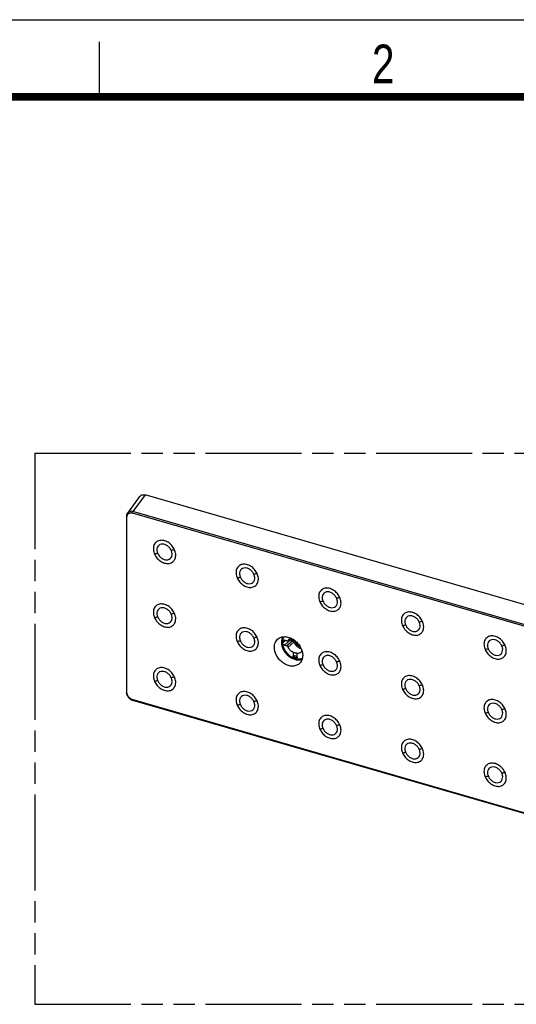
# Model space of a CAD drawing. Header units: millimetres. Extents: x 0 to 210, y 0 to 297.
# Tile 7 of 9: x 49 to 94, y 208 to 297. Entities that reach past the tile are written whole.
import ezdxf

# ---------------------------------------------------------------- set-up
doc = ezdxf.new("R2010")
doc.units = ezdxf.units.MM
doc.header["$LTSCALE"] = 19.36
doc.linetypes.add('PHANTOM', pattern=[0.8, 0.45, -0.05, 0.1, -0.05, 0.1, -0.05])
doc.layers.get('0').update_dxf_attribs({"linetype": 'CONTINUOUS'})
doc.layers.add('DEFAULT_3', color=7, linetype='PHANTOM')
doc.styles.add('TEXTSTYLE_2', font='txt', dxfattribs={"width": 0.75})

msp = doc.modelspace()

# ---------------------------------------------------------------- linework, layer by layer
at = {"color": 2, "linetype": 'CONTINUOUS'}
for p, q in [((0, 297), (210, 297)), ((56, 290), (56, 295))]:
    msp.add_line(p, q, dxfattribs=at)
at = {"color": 7, "linetype": 'CONTINUOUS'}
for p, q in [((59.63627, 253.74202), (58.51957, 252.23941)), ((141.53954, 230.3836), (60.12691, 253.8854)), ((58.43013, 251.95759), (58.43013, 251.95786)), ((58.43013, 251.95759), (58.43013, 235.99317)), ((72.62914, 240.6108), (72.62914, 240.46646)), ((72.66438, 240.69802), (72.67375, 240.70562)), ((73.00833, 240.65364), (72.78145, 240.71914)), ((73.3582, 240.89632), (73.13429, 240.69182)), ((73.3062, 240.70878), (73.53309, 240.64328)), ((73.69976, 240.68732), (73.47287, 240.75281)), ((72.78145, 240.27019), (73.00833, 240.20469)), ((58.96742, 235.2748), (58.99074, 235.26753)), ((58.99057, 235.26771), (139.90683, 211.9092))]:
    msp.add_line(p, q, dxfattribs=at)
at = {"color": 9, "linetype": 'CONTINUOUS'}
for p, q in [((60.12691, 253.8854), (59.01178, 252.3849)), ((58.47895, 235.94793), (58.47895, 251.91283)), ((58.96704, 252.25999), (139.88327, 228.90148)), ((139.92804, 229.02639), (59.01178, 252.3849)), ((72.62914, 240.6108), (72.75483, 240.72417)), ((72.87827, 240.69118), (72.62914, 240.46646)), ((72.78145, 240.27019), (73.3062, 240.70878)), ((73.53309, 240.64328), (73.00833, 240.20469)), ((73.34515, 240.89041), (73.13114, 240.69527)), ((73.64161, 240.54384), (73.13114, 240.09216)), ((73.37813, 240.68801), (73.47287, 240.75281)), ((73.69976, 240.68732), (73.59213, 240.6137)), ((73.62521, 240.57822), (73.71781, 240.67061)), ((73.56424, 239.60208), (73.56424, 239.2872)), ((73.60171, 239.28279), (73.60171, 239.58915)), ((73.92085, 239.49702), (73.92085, 239.19067)), ((73.94721, 239.17664), (73.94721, 239.49152)), ((139.88375, 211.96081), (58.96701, 235.31946))]:
    msp.add_line(p, q, dxfattribs=at)
at = {"color": 7, "linetype": 'CONTINUOUS', "const_width": 0.7}
msp.add_lwpolyline([(7, 290), (203, 290)], dxfattribs=at)
at = {"color": 7, "linetype": 'CONTINUOUS'}
for points in [[(58.52001, 252.24009), (58.49438, 252.20147), (58.47408, 252.1628), (58.45811, 252.1238), (58.44584, 252.08389), (58.43701, 252.04256), (58.43167, 251.99974), (58.42997, 251.95787)], [(58.42997, 235.99327), (58.43014, 235.97992), (58.43083, 235.96298), (58.43214, 235.94492), (58.43413, 235.92598)], [(58.43413, 235.92598), (58.43698, 235.9055), (58.44071, 235.88404), (58.44533, 235.86204), (58.4509, 235.83937), (58.4575, 235.81605), (58.46514, 235.79219), (58.47385, 235.7679), (58.48365, 235.74327), (58.49452, 235.71843), (58.50648, 235.69345), (58.51951, 235.66845), (58.53361, 235.64346), (58.54879, 235.61854), (58.56505, 235.59373), (58.58241, 235.5691), (58.60085, 235.54471), (58.62039, 235.52062), (58.64102, 235.49692), (58.66273, 235.47367), (58.68552, 235.45095), (58.70939, 235.42884), (58.73428, 235.40746), (58.76013, 235.38693), (58.78693, 235.36734), (58.81466, 235.34877), (58.84333, 235.33131), (58.87295, 235.31505), (58.9035, 235.30013)], [(58.9035, 235.30013), (58.935, 235.28665), (58.96742, 235.2748)]]:
    msp.add_lwpolyline(points, dxfattribs=at)
at = {"color": 9, "linetype": 'CONTINUOUS'}
for centre, radius, start, end in [((63.66405, 236.30987), 12.49713, 101.0129868, 102.3381205), ((65.76137, 235.38292), 13.85327, 102.3383328, 103.5840066), ((73.26692, 233.21625), 13.85327, 102.3383331, 103.5840069), ((71.1696, 234.14321), 12.49713, 101.0129871, 102.3381209), ((78.67514, 231.97654), 12.49713, 101.0129864, 102.3381202), ((80.77247, 231.04959), 13.85327, 102.3383324, 103.5840062), ((65.76137, 229.60942), 13.85328, 102.3383331, 103.5840067), ((63.66405, 230.53638), 12.49713, 101.0129871, 102.3381208), ((86.18069, 229.80988), 12.49713, 101.0129867, 102.3381205), ((88.27801, 228.88292), 13.85327, 102.3383327, 103.5840064), ((71.1696, 228.36971), 12.49713, 101.012987, 102.3381207), ((73.26692, 227.44275), 13.85327, 102.3383329, 103.5840067), ((93.68623, 227.64322), 12.49713, 101.0129866, 102.3381204), ((95.78356, 226.71626), 13.85327, 102.3383325, 103.5840063), ((80.77247, 225.27609), 13.85327, 102.3383325, 103.5840063), ((78.67514, 226.20305), 12.49713, 101.0129865, 102.3381204), ((63.66405, 224.76288), 12.49713, 101.0129871, 102.3381209), ((65.76137, 223.83592), 13.85327, 102.3383329, 103.5840068), ((86.18069, 224.03638), 12.49713, 101.0129863, 102.3381201), ((88.27801, 223.10942), 13.85327, 102.3383324, 103.5840061), ((73.26692, 221.66926), 13.85327, 102.3383329, 103.5840067), ((71.1696, 222.59622), 12.49713, 101.012987, 102.3381208), ((93.68623, 221.86972), 12.49713, 101.0129865, 102.3381203), ((95.78356, 220.94276), 13.85327, 102.3383325, 103.5840062), ((78.67514, 220.42955), 12.49713, 101.0129862, 102.33812), ((80.77247, 219.50259), 13.85327, 102.3383323, 103.584006), ((86.18069, 218.26289), 12.49713, 101.0129868, 102.3381205), ((88.27801, 217.33593), 13.85327, 102.3383328, 103.5840065), ((95.78356, 215.16926), 13.85327, 102.3383324, 103.5840061), ((93.68623, 216.09622), 12.49713, 101.0129863, 102.3381202)]:
    msp.add_arc(centre, radius, start, end, dxfattribs=at)
at = {"color": 7, "linetype": 'CONTINUOUS'}
for centre, radius, start, end in [((73.54691, 240.46217), 0.47665, 144.5130948, 150.722981), ((73.53178, 240.47299), 0.45805, 132.4612546, 144.5165906), ((73.47818, 240.47709), 0.17566, 51.592222, 55.734916), ((73.47511, 240.47318), 0.18063, 47.4959469, 51.6000255), ((73.47913, 240.47447), 0.17669, 27.2363643, 30.1403237), ((73.48463, 240.47726), 0.17051, 22.9840532, 27.2490448), ((74.49952, 240.71714), 0.78969, 253.8965112, 255.0636965)]:
    msp.add_arc(centre, radius, start, end, dxfattribs=at)
for points, knots in [([(59.63629, 253.742), (59.66173, 253.77626), (59.72466, 253.83749), (59.88917, 253.91647), (60.03663, 253.91146), (60.12691, 253.8854)], [0, 0, 0, 0, 0.23718141, 0.47779401, 1, 1, 1, 1]), ([(71.87062, 240.06478), (71.87062, 240.22414), (71.91625, 240.46449), (72.08283, 240.72636), (72.19377, 240.8278), (72.25405, 240.86976)], [0, 0, 0, 0, 0.51813322, 0.76120323, 1, 1, 1, 1]), ([(72.25405, 240.86976), (72.34483, 240.93296), (72.56117, 241.02628), (72.92488, 241.04341), (73.30305, 240.94628), (73.66597, 240.7458), (73.98598, 240.45838), (74.3119, 240.00611), (74.44083, 239.59062), (74.44083, 239.32282)], [0, 0, 0, 0, 0.10515507, 0.21777237, 0.34028743, 0.4716645, 0.60833741, 0.74542311, 1, 1, 1, 1]), ([(72.62914, 240.6108), (72.62914, 240.62746), (72.6344, 240.65999), (72.653, 240.68765), (72.66437, 240.69804)], [0, 0, 0, 0, 0.51977822, 1, 1, 1, 1]), ([(72.67375, 240.34589), (72.66675, 240.35491), (72.64277, 240.39087), (72.62914, 240.43461), (72.62914, 240.46646)], [0, 0, 0, 0, 0.26387012, 1, 1, 1, 1]), ([(72.67375, 240.70562), (72.68811, 240.71583), (72.72471, 240.72902), (72.76271, 240.72455), (72.78145, 240.71914)], [0, 0, 0, 0, 0.47454576, 1, 1, 1, 1]), ([(72.78145, 240.27019), (72.77125, 240.27313), (72.72986, 240.28933), (72.69439, 240.31929), (72.67375, 240.34589)], [0, 0, 0, 0, 0.23974328, 1, 1, 1, 1]), ([(73.00833, 240.65364), (73.01458, 240.65184), (73.03834, 240.64654), (73.06391, 240.64784), (73.08083, 240.65358)], [0, 0, 0, 0, 0.26664941, 1, 1, 1, 1]), ([(73.21312, 240.76376), (73.21993, 240.75727), (73.24746, 240.73374), (73.28044, 240.71621), (73.3062, 240.70878)], [0, 0, 0, 0, 0.25960974, 1, 1, 1, 1]), ([(73.22255, 240.81091), (73.2539, 240.83954), (73.30178, 240.87208), (73.35387, 240.89494), (73.36731, 240.90015)], [0, 0, 0, 0, 0.74658039, 1, 1, 1, 1]), ([(73.31135, 240.85352), (73.32283, 240.84155), (73.3697, 240.7982), (73.4275, 240.76593), (73.47291, 240.7528)], [0, 0, 0, 0, 0.25968383, 1, 1, 1, 1]), ([(73.53309, 240.64328), (73.53689, 240.64218), (73.55234, 240.63698), (73.56688, 240.62921), (73.57708, 240.62227)], [0, 0, 0, 0, 0.2425271, 1, 1, 1, 1]), ([(73.64161, 240.54384), (73.70034, 240.40525), (73.87789, 240.15718), (74.14107, 239.99868), (74.28048, 239.95843)], [0, 0, 0, 0, 0.5091589, 1, 1, 1, 1]), ([(74.22364, 240.09863), (74.1121, 240.16286), (73.91003, 240.33073), (73.76833, 240.55186), (73.71795, 240.67064)], [0, 0, 0, 0, 0.49938101, 1, 1, 1, 1]), ([(74.19082, 238.63337), (74.11159, 238.54856), (73.9091, 238.40794), (73.53616, 238.33417), (73.13382, 238.39434), (72.73851, 238.57682), (72.38382, 238.86386), (72.01811, 239.33356), (71.87062, 239.77819), (71.87062, 240.06478)], [0, 0, 0, 0, 0.10459967, 0.21468707, 0.33485444, 0.46532182, 0.602735, 0.74171236, 1, 1, 1, 1]), ([(73.08083, 240.1629), (73.07547, 240.16781), (73.05385, 240.18563), (73.02828, 240.19893), (73.00833, 240.20469)], [0, 0, 0, 0, 0.25934267, 1, 1, 1, 1]), ([(73.56424, 239.60208), (73.51679, 239.6294), (73.33582, 239.75539), (73.19565, 239.93992), (73.13114, 240.09216)], [0, 0, 0, 0, 0.24875274, 1, 1, 1, 1]), ([(73.60171, 239.58915), (73.59512, 239.59013), (73.58242, 239.5941), (73.56995, 239.59879), (73.56424, 239.60208)], [0, 0, 0, 0, 0.50267519, 1, 1, 1, 1]), ([(73.78906, 239.5477), (73.77437, 239.55194), (73.71262, 239.56867), (73.64988, 239.582), (73.60171, 239.58915)], [0, 0, 0, 0, 0.2389148, 1, 1, 1, 1]), ([(73.92085, 239.49702), (73.9035, 239.50749), (73.85978, 239.52597), (73.81488, 239.54025), (73.78906, 239.5477)], [0, 0, 0, 0, 0.42987095, 1, 1, 1, 1]), ([(73.94721, 239.49152), (73.94229, 239.49153), (73.93341, 239.49294), (73.92436, 239.4949), (73.92085, 239.49702)], [0, 0, 0, 0, 0.54522544, 1, 1, 1, 1]), ([(74.27093, 239.60035), (74.22751, 239.56471), (74.1233, 239.50813), (74.00661, 239.49144), (73.94721, 239.49152)], [0, 0, 0, 0, 0.48604257, 1, 1, 1, 1]), ([(74.38031, 239.73156), (74.37323, 239.71894), (74.34309, 239.67038), (74.30389, 239.62741), (74.27093, 239.60035)], [0, 0, 0, 0, 0.25332943, 1, 1, 1, 1]), ([(74.44083, 239.32282), (74.44083, 239.19361), (74.4033, 238.94191), (74.27252, 238.72082), (74.19082, 238.63337)], [0, 0, 0, 0, 0.51916026, 1, 1, 1, 1])]:
    msp.add_open_spline(points, degree=3, knots=knots, dxfattribs=at)
at = {"color": 9, "linetype": 'CONTINUOUS'}
for points, knots in [([(58.47895, 251.91283), (58.47224, 251.91477), (58.45166, 251.92251), (58.43013, 251.94185), (58.43013, 251.95759)], [0, 0, 0, 0, 0.30739283, 1, 1, 1, 1]), ([(58.47895, 251.91283), (58.47895, 251.97131), (58.5034, 252.08786), (58.61858, 252.22399), (58.78707, 252.2881), (58.90849, 252.27689), (58.96704, 252.25999)], [0, 0, 0, 0, 0.25204696, 0.49231362, 0.73734529, 1, 1, 1, 1]), ([(59.01182, 252.38489), (58.92128, 252.40982), (58.7741, 252.41385), (58.60899, 252.33562), (58.54551, 252.27439), (58.52001, 252.24009)], [0, 0, 0, 0, 0.5210732, 0.76281987, 1, 1, 1, 1]), ([(58.96704, 252.25999), (58.96704, 252.28331), (58.97768, 252.32739), (58.997, 252.36936), (59.01182, 252.38489)], [0, 0, 0, 0, 0.52075972, 1, 1, 1, 1]), ([(62.80092, 248.91687), (62.73978, 249.05503), (62.57239, 249.31281), (62.23107, 249.60514), (61.83869, 249.77288), (61.50029, 249.78284), (61.26779, 249.70228), (61.12125, 249.60413), (61.0055, 249.47084), (60.89608, 249.24965), (60.86224, 248.912), (60.93648, 248.64745), (60.99388, 248.51774)], [0, 0, 0, 0, 0.14077236, 0.28138592, 0.41313101, 0.53139562, 0.5865075, 0.64014416, 0.69383585, 0.74910169, 0.86783624, 1, 1, 1, 1]), ([(62.50766, 248.84868), (62.46601, 248.94274), (62.35261, 249.11864), (62.11949, 249.31705), (61.85196, 249.43048), (61.58275, 249.44066), (61.35157, 249.33033), (61.2139, 249.11424), (61.18821, 248.84574), (61.2379, 248.66526), (61.27673, 248.57687)], [0, 0, 0, 0, 0.14098717, 0.28180413, 0.41376847, 0.53232631, 0.64038756, 0.74870559, 0.86769162, 1, 1, 1, 1]), ([(60.99388, 248.51774), (61.05502, 248.37957), (61.22241, 248.12179), (61.56374, 247.82945), (61.95612, 247.6617), (62.29452, 247.65175), (62.52702, 247.7323), (62.67357, 247.83045), (62.78932, 247.96375), (62.89873, 248.18494), (62.93257, 248.5226), (62.85832, 248.78715), (62.80092, 248.91687)], [0, 0, 0, 0, 0.14077204, 0.28138555, 0.41313072, 0.5313954, 0.58650707, 0.64014372, 0.69383528, 0.74910118, 0.86783593, 1, 1, 1, 1]), ([(61.27673, 248.57687), (61.31839, 248.48282), (61.43183, 248.30696), (61.66487, 248.10849), (61.93241, 247.99498), (62.20164, 247.98494), (62.43284, 248.09521), (62.57051, 248.31129), (62.59612, 248.57979), (62.54648, 248.76028), (62.50766, 248.84868)], [0, 0, 0, 0, 0.14098588, 0.28179835, 0.413752, 0.53234138, 0.64040714, 0.74869801, 0.86767929, 1, 1, 1, 1]), ([(70.30647, 246.7502), (70.24533, 246.88837), (70.07794, 247.14615), (69.73661, 247.43847), (69.34423, 247.60622), (69.00584, 247.61617), (68.77333, 247.53562), (68.62679, 247.43747), (68.51104, 247.30418), (68.40162, 247.08298), (68.36779, 246.74533), (68.44203, 246.48079), (68.49943, 246.35107)], [0, 0, 0, 0, 0.14077236, 0.28138592, 0.41313101, 0.53139562, 0.5865075, 0.64014416, 0.69383585, 0.74910169, 0.86783624, 1, 1, 1, 1]), ([(68.49943, 246.35107), (68.56057, 246.2129), (68.72796, 245.95512), (69.06928, 245.66279), (69.46167, 245.49504), (69.80006, 245.48508), (70.03257, 245.56564), (70.17911, 245.66379), (70.29486, 245.79708), (70.40428, 246.01828), (70.43811, 246.35594), (70.36387, 246.62048), (70.30647, 246.7502)], [0, 0, 0, 0, 0.14077204, 0.28138555, 0.41313072, 0.5313954, 0.58650707, 0.64014372, 0.69383528, 0.74910118, 0.86783593, 1, 1, 1, 1]), ([(70.01321, 246.68202), (69.97156, 246.77608), (69.85815, 246.95197), (69.62503, 247.15038), (69.3575, 247.26382), (69.0883, 247.274), (68.85711, 247.16367), (68.71944, 246.94758), (68.69376, 246.67908), (68.74344, 246.49859), (68.78227, 246.41021)], [0, 0, 0, 0, 0.14098717, 0.28180413, 0.41376847, 0.53232631, 0.64038756, 0.74870559, 0.86769162, 1, 1, 1, 1]), ([(68.78227, 246.41021), (68.82394, 246.31615), (68.93738, 246.1403), (69.17041, 245.94183), (69.43796, 245.82832), (69.70718, 245.81827), (69.93839, 245.92854), (70.07606, 246.14463), (70.10166, 246.41312), (70.05202, 246.59362), (70.01321, 246.68202)], [0, 0, 0, 0, 0.14098588, 0.28179835, 0.413752, 0.53234138, 0.64040714, 0.74869801, 0.86767929, 1, 1, 1, 1]), ([(77.81201, 244.58354), (77.75087, 244.7217), (77.58348, 244.97948), (77.24216, 245.27181), (76.84978, 245.43955), (76.51138, 245.44951), (76.27888, 245.36895), (76.13234, 245.2708), (76.01659, 245.13751), (75.90717, 244.91632), (75.87333, 244.57867), (75.94758, 244.31412), (76.00498, 244.18441)], [0, 0, 0, 0, 0.14077236, 0.28138592, 0.41313101, 0.53139562, 0.5865075, 0.64014416, 0.69383585, 0.74910169, 0.86783624, 1, 1, 1, 1]), ([(77.51875, 244.51535), (77.4771, 244.60942), (77.3637, 244.78531), (77.13058, 244.98372), (76.86305, 245.09715), (76.59384, 245.10733), (76.36266, 244.99701), (76.22499, 244.78092), (76.1993, 244.51242), (76.24899, 244.33193), (76.28782, 244.24355)], [0, 0, 0, 0, 0.14098717, 0.28180413, 0.41376847, 0.53232631, 0.64038756, 0.74870559, 0.86769162, 1, 1, 1, 1]), ([(62.80092, 243.14337), (62.73978, 243.28154), (62.57239, 243.53931), (62.23107, 243.83164), (61.83869, 243.99939), (61.50029, 244.00934), (61.26779, 243.92878), (61.12125, 243.83063), (61.0055, 243.69735), (60.89608, 243.47615), (60.86224, 243.1385), (60.93648, 242.87396), (60.99388, 242.74424)], [0, 0, 0, 0, 0.14077236, 0.28138592, 0.41313101, 0.53139562, 0.5865075, 0.64014416, 0.69383585, 0.74910169, 0.86783624, 1, 1, 1, 1]), ([(76.00498, 244.18441), (76.06611, 244.04624), (76.2335, 243.78846), (76.57483, 243.49612), (76.96721, 243.32837), (77.30561, 243.31842), (77.53812, 243.39897), (77.68466, 243.49713), (77.80041, 243.63042), (77.90983, 243.85162), (77.94366, 244.18927), (77.86941, 244.45382), (77.81201, 244.58354)], [0, 0, 0, 0, 0.14077204, 0.28138555, 0.41313072, 0.5313954, 0.58650708, 0.64014372, 0.69383528, 0.74910118, 0.86783593, 1, 1, 1, 1]), ([(76.28782, 244.24355), (76.32948, 244.14949), (76.44292, 243.97363), (76.67596, 243.77516), (76.9435, 243.66166), (77.21273, 243.65161), (77.44393, 243.76188), (77.58161, 243.97797), (77.60721, 244.24646), (77.55757, 244.42695), (77.51875, 244.51535)], [0, 0, 0, 0, 0.14098588, 0.28179835, 0.413752, 0.53234138, 0.64040714, 0.74869801, 0.86767929, 1, 1, 1, 1]), ([(60.99388, 242.74424), (61.05502, 242.60607), (61.22241, 242.34829), (61.56374, 242.05596), (61.95612, 241.88821), (62.29452, 241.87825), (62.52702, 241.95881), (62.67357, 242.05696), (62.78932, 242.19025), (62.89873, 242.41145), (62.93257, 242.7491), (62.85832, 243.01365), (62.80092, 243.14337)], [0, 0, 0, 0, 0.14077204, 0.28138555, 0.41313072, 0.5313954, 0.58650707, 0.64014372, 0.69383528, 0.74910118, 0.86783593, 1, 1, 1, 1]), ([(62.50766, 243.07519), (62.46601, 243.16925), (62.35261, 243.34514), (62.11949, 243.54355), (61.85196, 243.65698), (61.58275, 243.66716), (61.35157, 243.55684), (61.2139, 243.34075), (61.18821, 243.07225), (61.2379, 242.89176), (61.27673, 242.80338)], [0, 0, 0, 0, 0.14098717, 0.28180413, 0.41376847, 0.53232631, 0.64038756, 0.74870559, 0.86769162, 1, 1, 1, 1]), ([(61.27673, 242.80338), (61.31839, 242.70932), (61.43183, 242.53346), (61.66487, 242.33499), (61.93241, 242.22149), (62.20164, 242.21144), (62.43284, 242.32171), (62.57051, 242.5378), (62.59612, 242.80629), (62.54648, 242.98678), (62.50766, 243.07519)], [0, 0, 0, 0, 0.14098588, 0.28179835, 0.413752, 0.53234138, 0.64040714, 0.74869801, 0.86767929, 1, 1, 1, 1]), ([(85.31756, 242.41687), (85.25642, 242.55504), (85.08903, 242.81282), (84.74771, 243.10514), (84.35532, 243.27289), (84.01693, 243.28284), (83.78443, 243.20229), (83.63788, 243.10414), (83.52214, 242.97085), (83.41272, 242.74965), (83.37888, 242.412), (83.45312, 242.14746), (83.51052, 242.01774)], [0, 0, 0, 0, 0.14077236, 0.28138592, 0.41313101, 0.53139562, 0.5865075, 0.64014416, 0.69383585, 0.74910169, 0.86783624, 1, 1, 1, 1]), ([(83.51052, 242.01774), (83.57166, 241.87957), (83.73905, 241.62179), (84.08037, 241.32946), (84.47276, 241.16171), (84.81116, 241.15175), (85.04366, 241.23231), (85.1902, 241.33046), (85.30595, 241.46375), (85.41537, 241.68495), (85.44921, 242.02261), (85.37496, 242.28715), (85.31756, 242.41687)], [0, 0, 0, 0, 0.14077204, 0.28138555, 0.41313072, 0.5313954, 0.58650708, 0.64014372, 0.69383528, 0.74910118, 0.86783593, 1, 1, 1, 1]), ([(85.0243, 242.34869), (84.98265, 242.44275), (84.86925, 242.61864), (84.63613, 242.81705), (84.3686, 242.93049), (84.09939, 242.94067), (83.86821, 242.83034), (83.73054, 242.61425), (83.70485, 242.34575), (83.75453, 242.16527), (83.79336, 242.07688)], [0, 0, 0, 0, 0.14098717, 0.28180413, 0.41376847, 0.53232631, 0.64038756, 0.74870559, 0.86769162, 1, 1, 1, 1]), ([(83.79336, 242.07688), (83.83503, 241.98283), (83.94847, 241.80697), (84.18151, 241.6085), (84.44905, 241.49499), (84.71828, 241.48494), (84.94948, 241.59522), (85.08715, 241.8113), (85.11276, 242.07979), (85.06312, 242.26029), (85.0243, 242.34869)], [0, 0, 0, 0, 0.14098588, 0.28179835, 0.413752, 0.53234138, 0.64040714, 0.74869801, 0.86767929, 1, 1, 1, 1]), ([(70.30647, 240.9767), (70.24533, 241.11487), (70.07794, 241.37265), (69.73661, 241.66498), (69.34423, 241.83272), (69.00584, 241.84268), (68.77333, 241.76212), (68.62679, 241.66397), (68.51104, 241.53068), (68.40162, 241.30949), (68.36779, 240.97184), (68.44203, 240.70729), (68.49943, 240.57757)], [0, 0, 0, 0, 0.14077236, 0.28138592, 0.41313101, 0.53139562, 0.5865075, 0.64014416, 0.69383585, 0.74910169, 0.86783624, 1, 1, 1, 1]), ([(70.01321, 240.90852), (69.97156, 241.00258), (69.85815, 241.17847), (69.62503, 241.37689), (69.3575, 241.49032), (69.0883, 241.5005), (68.85711, 241.39017), (68.71944, 241.17408), (68.69376, 240.90558), (68.74344, 240.7251), (68.78227, 240.63671)], [0, 0, 0, 0, 0.14098717, 0.28180413, 0.41376847, 0.53232631, 0.64038756, 0.74870559, 0.86769162, 1, 1, 1, 1]), ([(68.49943, 240.57757), (68.56057, 240.43941), (68.72796, 240.18162), (69.06928, 239.88929), (69.46167, 239.72154), (69.80006, 239.71158), (70.03257, 239.79214), (70.17911, 239.89029), (70.29486, 240.02358), (70.40428, 240.24478), (70.43811, 240.58244), (70.36387, 240.84698), (70.30647, 240.9767)], [0, 0, 0, 0, 0.14077204, 0.28138555, 0.41313072, 0.5313954, 0.58650707, 0.64014372, 0.69383528, 0.74910118, 0.86783593, 1, 1, 1, 1]), ([(68.78227, 240.63671), (68.82394, 240.54266), (68.93738, 240.3668), (69.17041, 240.16833), (69.43796, 240.05482), (69.70718, 240.04477), (69.93839, 240.15505), (70.07606, 240.37113), (70.10166, 240.63962), (70.05202, 240.82012), (70.01321, 240.90852)], [0, 0, 0, 0, 0.14098588, 0.28179835, 0.413752, 0.53234138, 0.64040714, 0.74869801, 0.86767929, 1, 1, 1, 1]), ([(72.62126, 241.01646), (72.58345, 240.94579), (72.52585, 240.78863), (72.50853, 240.62271), (72.50853, 240.53764)], [0, 0, 0, 0, 0.48512042, 1, 1, 1, 1]), ([(72.59716, 240.54786), (72.58184, 240.55229), (72.55699, 240.5522), (72.52735, 240.54675), (72.51363, 240.54142), (72.50853, 240.53764)], [0, 0, 0, 0, 0.52646419, 0.79044622, 1, 1, 1, 1]), ([(72.50853, 240.53764), (72.50853, 240.3066), (72.61001, 239.94829), (72.87294, 239.54451), (73.13476, 239.27684), (73.43784, 239.07264), (73.76236, 238.94556), (74.08659, 238.90542), (74.29491, 238.9419), (74.38865, 238.97593)], [0, 0, 0, 0, 0.24961781, 0.38400466, 0.51920227, 0.65104764, 0.77605325, 0.89225334, 1, 1, 1, 1]), ([(72.71852, 241.0291), (72.6779, 240.95921), (72.61571, 240.80162), (72.59713, 240.63392), (72.59713, 240.54787)], [0, 0, 0, 0, 0.48436648, 1, 1, 1, 1]), ([(72.59713, 240.54787), (72.59713, 240.32501), (72.69624, 239.97938), (72.95218, 239.59154), (73.20662, 239.33573), (73.50039, 239.14256), (73.81389, 239.0253), (74.12569, 238.99333), (74.32439, 239.03409), (74.41311, 239.06961)], [0, 0, 0, 0, 0.25025983, 0.38500578, 0.52042146, 0.65224493, 0.77695975, 0.89268615, 1, 1, 1, 1]), ([(92.8231, 240.25021), (92.76197, 240.38838), (92.59457, 240.64615), (92.25325, 240.93848), (91.86087, 241.10623), (91.52248, 241.11618), (91.28997, 241.03562), (91.14343, 240.93747), (91.02768, 240.80419), (90.91826, 240.58299), (90.88442, 240.24534), (90.95867, 239.9808), (91.01607, 239.85108)], [0, 0, 0, 0, 0.14077236, 0.28138592, 0.41313101, 0.53139562, 0.5865075, 0.64014416, 0.69383585, 0.74910169, 0.86783624, 1, 1, 1, 1]), ([(92.52985, 240.18202), (92.4882, 240.27609), (92.37479, 240.45198), (92.14167, 240.65039), (91.87414, 240.76382), (91.60494, 240.774), (91.37375, 240.66368), (91.23608, 240.44759), (91.2104, 240.17909), (91.26008, 239.9986), (91.29891, 239.91022)], [0, 0, 0, 0, 0.14098717, 0.28180413, 0.41376847, 0.53232631, 0.64038756, 0.74870559, 0.86769162, 1, 1, 1, 1]), ([(77.81201, 238.81004), (77.75087, 238.94821), (77.58348, 239.20598), (77.24216, 239.49831), (76.84978, 239.66606), (76.51138, 239.67601), (76.27888, 239.59546), (76.13234, 239.49731), (76.01659, 239.36402), (75.90717, 239.14282), (75.87333, 238.80517), (75.94758, 238.54063), (76.00498, 238.41091)], [0, 0, 0, 0, 0.14077236, 0.28138592, 0.41313101, 0.53139562, 0.5865075, 0.64014416, 0.69383585, 0.74910169, 0.86783624, 1, 1, 1, 1]), ([(91.01607, 239.85108), (91.07721, 239.71291), (91.24459, 239.45513), (91.58592, 239.1628), (91.9783, 238.99505), (92.3167, 238.98509), (92.54921, 239.06565), (92.69575, 239.1638), (92.8115, 239.29709), (92.92092, 239.51829), (92.95475, 239.85594), (92.8805, 240.12049), (92.8231, 240.25021)], [0, 0, 0, 0, 0.14077204, 0.28138555, 0.41313072, 0.5313954, 0.58650708, 0.64014372, 0.69383528, 0.74910118, 0.86783593, 1, 1, 1, 1]), ([(91.29891, 239.91022), (91.34057, 239.81616), (91.45401, 239.6403), (91.68705, 239.44183), (91.95459, 239.32833), (92.22382, 239.31828), (92.45502, 239.42855), (92.5927, 239.64464), (92.6183, 239.91313), (92.56866, 240.09362), (92.52985, 240.18202)], [0, 0, 0, 0, 0.14098588, 0.28179835, 0.413752, 0.53234138, 0.64040714, 0.74869801, 0.86767929, 1, 1, 1, 1]), ([(73.60171, 239.28279), (73.59879, 239.2827), (73.58621, 239.28312), (73.57354, 239.28451), (73.56424, 239.2872)], [0, 0, 0, 0, 0.23174222, 1, 1, 1, 1]), ([(73.94721, 239.17664), (73.94721, 239.16454), (73.943, 239.14126), (73.91858, 239.10504), (73.87128, 239.0823), (73.81248, 239.0799), (73.75416, 239.09103), (73.69539, 239.11447), (73.61605, 239.16474), (73.56424, 239.23542), (73.56424, 239.2872)], [0, 0, 0, 0, 0.06869945, 0.13011923, 0.24168225, 0.35036774, 0.46044339, 0.57683136, 0.70607174, 1, 1, 1, 1]), ([(73.92085, 239.19067), (73.90477, 239.20683), (73.86246, 239.2354), (73.75632, 239.27547), (73.66456, 239.28475), (73.60171, 239.28279)], [0, 0, 0, 0, 0.20178481, 0.44363544, 1, 1, 1, 1]), ([(73.60171, 239.28279), (73.60171, 239.26347), (73.62038, 239.22491), (73.66417, 239.1859), (73.71404, 239.15821), (73.76379, 239.13998), (73.81254, 239.12941), (73.85976, 239.12783), (73.89798, 239.14104), (73.91763, 239.16607), (73.92085, 239.18234), (73.92085, 239.19067)], [0, 0, 0, 0, 0.1391034, 0.28489028, 0.4207209, 0.54668068, 0.66539023, 0.77819838, 0.88525023, 0.9400611, 1, 1, 1, 1]), ([(73.92085, 239.19067), (73.92414, 239.18736), (73.93308, 239.18248), (73.94208, 239.17812), (73.94721, 239.17664)], [0, 0, 0, 0, 0.4660456, 1, 1, 1, 1]), ([(76.00498, 238.41091), (76.06611, 238.27274), (76.2335, 238.01496), (76.57483, 237.72263), (76.96721, 237.55488), (77.30561, 237.54492), (77.53812, 237.62548), (77.68466, 237.72363), (77.80041, 237.85692), (77.90983, 238.07812), (77.94366, 238.41577), (77.86941, 238.68032), (77.81201, 238.81004)], [0, 0, 0, 0, 0.14077204, 0.28138555, 0.41313072, 0.5313954, 0.58650708, 0.64014372, 0.69383528, 0.74910118, 0.86783593, 1, 1, 1, 1]), ([(77.51875, 238.74186), (77.4771, 238.83592), (77.3637, 239.01181), (77.13058, 239.21022), (76.86305, 239.32365), (76.59384, 239.33383), (76.36266, 239.22351), (76.22499, 239.00742), (76.1993, 238.73892), (76.24899, 238.55843), (76.28782, 238.47005)], [0, 0, 0, 0, 0.14098717, 0.28180413, 0.41376847, 0.53232631, 0.64038756, 0.74870559, 0.86769162, 1, 1, 1, 1]), ([(76.28782, 238.47005), (76.32948, 238.37599), (76.44292, 238.20013), (76.67596, 238.00167), (76.9435, 237.88816), (77.21273, 237.87811), (77.44393, 237.98838), (77.58161, 238.20447), (77.60721, 238.47296), (77.55757, 238.65345), (77.51875, 238.74186)], [0, 0, 0, 0, 0.14098588, 0.28179835, 0.413752, 0.53234138, 0.64040714, 0.74869801, 0.86767929, 1, 1, 1, 1]), ([(62.80092, 237.36987), (62.73978, 237.50804), (62.57239, 237.76582), (62.23107, 238.05814), (61.83869, 238.22589), (61.50029, 238.23584), (61.26779, 238.15529), (61.12125, 238.05714), (61.0055, 237.92385), (60.89608, 237.70265), (60.86224, 237.365), (60.93648, 237.10046), (60.99388, 236.97074)], [0, 0, 0, 0, 0.14077236, 0.28138592, 0.41313101, 0.53139562, 0.5865075, 0.64014416, 0.69383585, 0.74910169, 0.86783624, 1, 1, 1, 1]), ([(62.50766, 237.30169), (62.46601, 237.39575), (62.35261, 237.57164), (62.11949, 237.77005), (61.85196, 237.88349), (61.58275, 237.89367), (61.35157, 237.78334), (61.2139, 237.56725), (61.18821, 237.29875), (61.2379, 237.11826), (61.27673, 237.02988)], [0, 0, 0, 0, 0.14098717, 0.28180413, 0.41376847, 0.53232631, 0.64038756, 0.74870559, 0.86769162, 1, 1, 1, 1]), ([(60.99388, 236.97074), (61.05502, 236.83257), (61.22241, 236.57479), (61.56374, 236.28246), (61.95612, 236.11471), (62.29452, 236.10475), (62.52702, 236.18531), (62.67357, 236.28346), (62.78932, 236.41675), (62.89873, 236.63795), (62.93257, 236.97561), (62.85832, 237.24015), (62.80092, 237.36987)], [0, 0, 0, 0, 0.14077204, 0.28138555, 0.41313072, 0.5313954, 0.58650707, 0.64014372, 0.69383528, 0.74910118, 0.86783593, 1, 1, 1, 1]), ([(61.27673, 237.02988), (61.31839, 236.93583), (61.43183, 236.75997), (61.66487, 236.5615), (61.93241, 236.44799), (62.20164, 236.43794), (62.43284, 236.54821), (62.57051, 236.7643), (62.59612, 237.03279), (62.54648, 237.21329), (62.50766, 237.30169)], [0, 0, 0, 0, 0.14098588, 0.28179835, 0.413752, 0.53234138, 0.64040714, 0.74869801, 0.86767929, 1, 1, 1, 1]), ([(85.31756, 236.64338), (85.25642, 236.78154), (85.08903, 237.03932), (84.74771, 237.33165), (84.35532, 237.49939), (84.01693, 237.50935), (83.78443, 237.42879), (83.63788, 237.33064), (83.52214, 237.19735), (83.41272, 236.97616), (83.37888, 236.63851), (83.45312, 236.37396), (83.51052, 236.24424)], [0, 0, 0, 0, 0.14077236, 0.28138592, 0.41313101, 0.53139562, 0.5865075, 0.64014416, 0.69383585, 0.74910169, 0.86783624, 1, 1, 1, 1]), ([(85.0243, 236.57519), (84.98265, 236.66925), (84.86925, 236.84515), (84.63613, 237.04356), (84.3686, 237.15699), (84.09939, 237.16717), (83.86821, 237.05684), (83.73054, 236.84075), (83.70485, 236.57225), (83.75453, 236.39177), (83.79336, 236.30338)], [0, 0, 0, 0, 0.14098717, 0.28180413, 0.41376847, 0.53232631, 0.64038756, 0.74870559, 0.86769162, 1, 1, 1, 1]), ([(58.47895, 235.94841), (58.47224, 235.95034), (58.45153, 235.95793), (58.43006, 235.97739), (58.42997, 235.99318)], [0, 0, 0, 0, 0.30643037, 1, 1, 1, 1]), ([(58.96701, 235.31946), (58.90175, 235.3383), (58.77365, 235.40601), (58.61902, 235.55807), (58.51071, 235.74347), (58.47902, 235.88217), (58.47895, 235.94793)], [0, 0, 0, 0, 0.24240613, 0.50536183, 0.76533066, 1, 1, 1, 1]), ([(70.30647, 235.20321), (70.24533, 235.34138), (70.07794, 235.59915), (69.73661, 235.89148), (69.34423, 236.05923), (69.00584, 236.06918), (68.77333, 235.98862), (68.62679, 235.89047), (68.51104, 235.75719), (68.40162, 235.53599), (68.36779, 235.19834), (68.44203, 234.9338), (68.49943, 234.80408)], [0, 0, 0, 0, 0.14077236, 0.28138592, 0.41313101, 0.53139562, 0.5865075, 0.64014416, 0.69383585, 0.74910169, 0.86783624, 1, 1, 1, 1]), ([(83.51052, 236.24424), (83.57166, 236.10608), (83.73905, 235.8483), (84.08037, 235.55596), (84.47276, 235.38821), (84.81116, 235.37826), (85.04366, 235.45881), (85.1902, 235.55696), (85.30595, 235.69025), (85.41537, 235.91145), (85.44921, 236.24911), (85.37496, 236.51366), (85.31756, 236.64338)], [0, 0, 0, 0, 0.14077204, 0.28138555, 0.41313072, 0.5313954, 0.58650708, 0.64014372, 0.69383528, 0.74910118, 0.86783593, 1, 1, 1, 1]), ([(83.79336, 236.30338), (83.83503, 236.20933), (83.94847, 236.03347), (84.18151, 235.835), (84.44905, 235.72149), (84.71828, 235.71145), (84.94948, 235.82172), (85.08715, 236.0378), (85.11276, 236.3063), (85.06312, 236.48679), (85.0243, 236.57519)], [0, 0, 0, 0, 0.14098588, 0.28179835, 0.413752, 0.53234138, 0.64040714, 0.74869801, 0.86767929, 1, 1, 1, 1]), ([(58.96701, 235.31946), (58.96701, 235.31327), (58.96829, 235.29466), (58.97782, 235.27139), (58.99057, 235.26771)], [0, 0, 0, 0, 0.31796785, 1, 1, 1, 1]), ([(68.49943, 234.80408), (68.56057, 234.66591), (68.72796, 234.40813), (69.06928, 234.1158), (69.46167, 233.94805), (69.80006, 233.93809), (70.03257, 234.01865), (70.17911, 234.1168), (70.29486, 234.25009), (70.40428, 234.47129), (70.43811, 234.80894), (70.36387, 235.07349), (70.30647, 235.20321)], [0, 0, 0, 0, 0.14077204, 0.28138555, 0.41313072, 0.5313954, 0.58650707, 0.64014372, 0.69383528, 0.74910118, 0.86783593, 1, 1, 1, 1]), ([(70.01321, 235.13502), (69.97156, 235.22909), (69.85815, 235.40498), (69.62503, 235.60339), (69.3575, 235.71682), (69.0883, 235.727), (68.85711, 235.61668), (68.71944, 235.40059), (68.69376, 235.13209), (68.74344, 234.9516), (68.78227, 234.86322)], [0, 0, 0, 0, 0.14098717, 0.28180413, 0.41376847, 0.53232631, 0.64038756, 0.74870559, 0.86769162, 1, 1, 1, 1]), ([(68.78227, 234.86322), (68.82394, 234.76916), (68.93738, 234.5933), (69.17041, 234.39483), (69.43796, 234.28133), (69.70718, 234.27128), (69.93839, 234.38155), (70.07606, 234.59764), (70.10166, 234.86613), (70.05202, 235.04662), (70.01321, 235.13502)], [0, 0, 0, 0, 0.14098588, 0.28179835, 0.413752, 0.53234138, 0.64040714, 0.74869801, 0.86767929, 1, 1, 1, 1]), ([(92.8231, 234.47671), (92.76197, 234.61488), (92.59457, 234.87265), (92.25325, 235.16498), (91.86087, 235.33273), (91.52248, 235.34268), (91.28997, 235.26213), (91.14343, 235.16398), (91.02768, 235.03069), (90.91826, 234.80949), (90.88442, 234.47184), (90.95867, 234.2073), (91.01607, 234.07758)], [0, 0, 0, 0, 0.14077236, 0.28138592, 0.41313101, 0.53139562, 0.5865075, 0.64014416, 0.69383585, 0.74910169, 0.86783624, 1, 1, 1, 1]), ([(92.52985, 234.40853), (92.4882, 234.50259), (92.37479, 234.67848), (92.14167, 234.87689), (91.87414, 234.99032), (91.60494, 235.00051), (91.37375, 234.89018), (91.23608, 234.67409), (91.2104, 234.40559), (91.26008, 234.2251), (91.29891, 234.13672)], [0, 0, 0, 0, 0.14098717, 0.28180413, 0.41376847, 0.53232631, 0.64038756, 0.74870559, 0.86769162, 1, 1, 1, 1]), ([(91.01607, 234.07758), (91.07721, 233.93941), (91.24459, 233.68163), (91.58592, 233.3893), (91.9783, 233.22155), (92.3167, 233.21159), (92.54921, 233.29215), (92.69575, 233.3903), (92.8115, 233.52359), (92.92092, 233.74479), (92.95475, 234.08245), (92.8805, 234.34699), (92.8231, 234.47671)], [0, 0, 0, 0, 0.14077204, 0.28138555, 0.41313072, 0.5313954, 0.58650708, 0.64014372, 0.69383528, 0.74910118, 0.86783593, 1, 1, 1, 1]), ([(91.29891, 234.13672), (91.34057, 234.04266), (91.45401, 233.86681), (91.68705, 233.66834), (91.95459, 233.55483), (92.22382, 233.54478), (92.45502, 233.65505), (92.5927, 233.87114), (92.6183, 234.13963), (92.56866, 234.32013), (92.52985, 234.40853)], [0, 0, 0, 0, 0.14098588, 0.28179835, 0.413752, 0.53234138, 0.64040714, 0.74869801, 0.86767929, 1, 1, 1, 1]), ([(77.81201, 233.03654), (77.75087, 233.17471), (77.58348, 233.43249), (77.24216, 233.72481), (76.84978, 233.89256), (76.51138, 233.90251), (76.27888, 233.82196), (76.13234, 233.72381), (76.01659, 233.59052), (75.90717, 233.36933), (75.87333, 233.03167), (75.94758, 232.76713), (76.00498, 232.63741)], [0, 0, 0, 0, 0.14077236, 0.28138592, 0.41313101, 0.53139562, 0.5865075, 0.64014416, 0.69383585, 0.74910169, 0.86783624, 1, 1, 1, 1]), ([(77.51875, 232.96836), (77.4771, 233.06242), (77.3637, 233.23831), (77.13058, 233.43672), (76.86305, 233.55016), (76.59384, 233.56034), (76.36266, 233.45001), (76.22499, 233.23392), (76.1993, 232.96542), (76.24899, 232.78494), (76.28782, 232.69655)], [0, 0, 0, 0, 0.14098717, 0.28180413, 0.41376847, 0.53232631, 0.64038756, 0.74870559, 0.86769162, 1, 1, 1, 1]), ([(76.00498, 232.63741), (76.01314, 232.61895), (76.04781, 232.54506), (76.08879, 232.47415), (76.12264, 232.4229)], [0, 0, 0, 0, 0.24732931, 1, 1, 1, 1]), ([(76.12264, 232.4229), (76.20093, 232.30434), (76.38832, 232.09095), (76.73391, 231.86611), (77.10597, 231.76179), (77.40995, 231.79458), (77.6106, 231.89479), (77.73495, 232.00101), (77.83074, 232.13572), (77.91815, 232.35098), (77.9374, 232.66785), (77.86573, 232.91514), (77.81201, 233.03654)], [0, 0, 0, 0, 0.14315216, 0.28201946, 0.4100724, 0.52545365, 0.58009039, 0.63400131, 0.6885671, 0.74503609, 0.86623896, 1, 1, 1, 1]), ([(76.28782, 232.69655), (76.32948, 232.6025), (76.44292, 232.42664), (76.67596, 232.22817), (76.9435, 232.11466), (77.21273, 232.10461), (77.44393, 232.21489), (77.58161, 232.43097), (77.60721, 232.69946), (77.55757, 232.87996), (77.51875, 232.96836)], [0, 0, 0, 0, 0.14098588, 0.28179835, 0.413752, 0.53234138, 0.64040714, 0.74869801, 0.86767929, 1, 1, 1, 1]), ([(85.31756, 230.86988), (85.25642, 231.00805), (85.08903, 231.26582), (84.74771, 231.55815), (84.35532, 231.7259), (84.01693, 231.73585), (83.78443, 231.65529), (83.63788, 231.55714), (83.52214, 231.42386), (83.41272, 231.20266), (83.37888, 230.86501), (83.45312, 230.60047), (83.51052, 230.47075)], [0, 0, 0, 0, 0.14077236, 0.28138592, 0.41313101, 0.53139562, 0.5865075, 0.64014416, 0.69383585, 0.74910169, 0.86783624, 1, 1, 1, 1]), ([(85.0243, 230.8017), (84.98265, 230.89576), (84.86925, 231.07165), (84.63613, 231.27006), (84.3686, 231.38349), (84.09939, 231.39367), (83.86821, 231.28335), (83.73054, 231.06726), (83.70485, 230.79876), (83.75453, 230.61827), (83.79336, 230.52989)], [0, 0, 0, 0, 0.14098717, 0.28180413, 0.41376847, 0.53232631, 0.64038756, 0.74870559, 0.86769162, 1, 1, 1, 1]), ([(83.51052, 230.47075), (83.57166, 230.33258), (83.73905, 230.0748), (84.08037, 229.78247), (84.47276, 229.61472), (84.81116, 229.60476), (85.04366, 229.68532), (85.1902, 229.78347), (85.30595, 229.91676), (85.41537, 230.13796), (85.44921, 230.47561), (85.37496, 230.74016), (85.31756, 230.86988)], [0, 0, 0, 0, 0.14077204, 0.28138555, 0.41313072, 0.5313954, 0.58650707, 0.64014372, 0.69383528, 0.74910118, 0.86783593, 1, 1, 1, 1]), ([(83.79336, 230.52989), (83.83503, 230.43583), (83.94847, 230.25997), (84.18151, 230.0615), (84.44905, 229.948), (84.71828, 229.93795), (84.94948, 230.04822), (85.08715, 230.26431), (85.11276, 230.5328), (85.06312, 230.71329), (85.0243, 230.8017)], [0, 0, 0, 0, 0.14098588, 0.28179835, 0.413752, 0.53234138, 0.64040714, 0.74869801, 0.86767929, 1, 1, 1, 1]), ([(92.8231, 228.70321), (92.76197, 228.84138), (92.59457, 229.09916), (92.25325, 229.39149), (91.86087, 229.55923), (91.52248, 229.56919), (91.28997, 229.48863), (91.14343, 229.39048), (91.02768, 229.25719), (90.91826, 229.036), (90.88442, 228.69835), (90.95867, 228.4338), (91.01607, 228.30408)], [0, 0, 0, 0, 0.14077236, 0.28138592, 0.41313101, 0.53139562, 0.5865075, 0.64014416, 0.69383585, 0.74910169, 0.86783624, 1, 1, 1, 1]), ([(91.01607, 228.30408), (91.07721, 228.16591), (91.24459, 227.90813), (91.58592, 227.6158), (91.9783, 227.44805), (92.3167, 227.43809), (92.54921, 227.51865), (92.69575, 227.6168), (92.8115, 227.75009), (92.92092, 227.97129), (92.95475, 228.30895), (92.8805, 228.57349), (92.8231, 228.70321)], [0, 0, 0, 0, 0.14077204, 0.28138555, 0.41313072, 0.5313954, 0.58650708, 0.64014372, 0.69383528, 0.74910118, 0.86783593, 1, 1, 1, 1]), ([(92.52985, 228.63503), (92.4882, 228.72909), (92.37479, 228.90498), (92.14167, 229.10339), (91.87414, 229.21683), (91.60494, 229.22701), (91.37375, 229.11668), (91.23608, 228.90059), (91.2104, 228.63209), (91.26008, 228.45161), (91.29891, 228.36322)], [0, 0, 0, 0, 0.14098717, 0.28180413, 0.41376847, 0.53232631, 0.64038756, 0.74870559, 0.86769162, 1, 1, 1, 1]), ([(91.29891, 228.36322), (91.34057, 228.26917), (91.45401, 228.09331), (91.68705, 227.89484), (91.95459, 227.78133), (92.22382, 227.77128), (92.45502, 227.88156), (92.5927, 228.09764), (92.6183, 228.36613), (92.56866, 228.54663), (92.52985, 228.63503)], [0, 0, 0, 0, 0.14098588, 0.28179835, 0.413752, 0.53234138, 0.64040714, 0.74869801, 0.86767929, 1, 1, 1, 1])]:
    msp.add_open_spline(points, degree=3, knots=knots, dxfattribs=at)
at = {"color": 7, "linetype": 'CONTINUOUS'}
for points in [[(73.08083, 240.65358), (73.09266, 240.65759), (73.10394, 240.6641), (73.11317, 240.67253)], [(73.11317, 240.67253), (73.1203, 240.67905), (73.12641, 240.68684), (73.13114, 240.69527)], [(73.59715, 240.60635), (73.61077, 240.59387), (73.62265, 240.57916), (73.63192, 240.56319)], [(73.69976, 240.68732), (73.70766, 240.68503), (73.71474, 240.67822), (73.71795, 240.67064)], [(73.13114, 240.09216), (73.11985, 240.1188), (73.10216, 240.14335), (73.08083, 240.1629)]]:
    msp.add_open_spline(points, degree=3, dxfattribs=at)
at = {"layer": 'DEFAULT_3', "color": 7, "linetype": 'PHANTOM'}
for p, q in [((50.12864, 257.68), (50.12864, 207.68)), ((50.12864, 257.68), (150.12864, 257.68)), ((50.12864, 207.68), (150.12864, 207.68))]:
    msp.add_line(p, q, dxfattribs=at)

# ---------------------------------------------------------------- texts
at = {"color": 5, "linetype": 'CONTINUOUS', "style": 'TEXTSTYLE_2', "width": 0.785714}
msp.add_text('2', height=3.5, dxfattribs=at).set_placement((80.73138, 291.23958))

doc.saveas('drawing.dxf')
